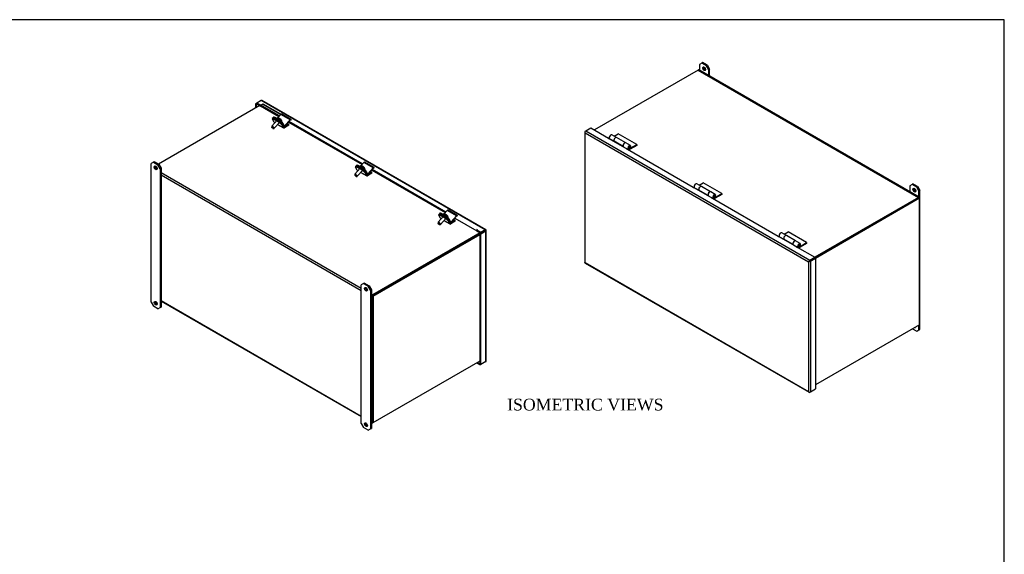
# Model space of a CAD drawing. Header units: inches. Extents: x 1 to 150, y -1 to 99.
# Tile 8 of 8: x 74 to 150, y 59 to 99. Entities that reach past the tile are written whole.
import ezdxf
from ezdxf.enums import TextEntityAlignment as Align

# ---------------------------------------------------------------- set-up
doc = ezdxf.new("R2010")
doc.units = ezdxf.units.IN
doc.header["$MEASUREMENT"] = 0
for name, color, linetype in [('COM40176', 7, 'Continuous'), ('COM40615', 7, 'Continuous'), ('COM48966-6', 7, 'Continuous'), ('COM49008-2', 7, 'Continuous'), ('COM52631', 7, 'Continuous'), ('COM71406-4', 7, 'Continuous'), ('Default', 7, 'Continuous'), ('GSK11095', 7, 'Continuous'), ('HNG11000', 7, 'Continuous'), ('SCS19419', 7, 'Continuous')]:
    doc.layers.add(name, color=color, linetype=linetype)
doc.styles.add('SEACAD_Times_New_Roman', font='times.ttf')

# ---------------------------------------------------------------- blocks, each defined once
blk = doc.blocks.new('SE6')
at = {"layer": 'COM40615', "color": 7, "linetype": 'Continuous'}
for p, q in [((126.519, 96.173), (126.342, 96.071)), ((126.342, 96.071), (126.342, 95.612)), ((126.586, 96.212), (126.519, 96.173)), ((126.872, 95.969), (126.519, 96.173)), ((126.94, 96.008), (126.586, 96.212)), ((126.872, 95.969), (126.94, 96.008)), ((127.049, 95.663), (126.872, 95.969)), ((126.94, 96.008), (127.116, 95.702)), ((127.116, 95.702), (127.049, 95.663)), ((127.116, 95.164), (127.116, 95.702)), ((127.049, 95.203), (127.049, 95.663)), ((142.606, 86.886), (142.429, 86.784)), ((142.429, 86.784), (142.429, 86.324)), ((142.673, 86.925), (142.606, 86.886)), ((142.959, 86.682), (142.606, 86.886)), ((143.026, 86.72), (142.673, 86.925)), ((142.959, 86.682), (143.026, 86.72)), ((143.136, 86.376), (142.959, 86.682)), ((143.026, 86.72), (143.203, 86.414)), ((143.203, 86.414), (143.136, 86.376)), ((143.136, 85.916), (143.136, 86.376)), ((143.203, 75.8), (143.203, 86.414)), ((143.136, 75.761), (143.136, 76.126)), ((142.643, 75.841), (142.959, 75.659)), ((142.959, 75.659), (143.136, 75.761)), ((143.136, 75.761), (143.203, 75.8))]:
    blk.add_line(p, q, dxfattribs=at)
for centre in [(126.696, 95.74), (142.782, 86.452)]:
    blk.add_ellipse(centre, major_axis=(-0.078, 0.135), ratio=0.57735, dxfattribs=at)
for centre, start_param, end_param in [((126.763, 95.779), 0.444405, 2.697187), ((142.85, 86.491), 0.444405, 2.697187), ((142.782, 76.093), 2.810926, 3.47226)]:
    blk.add_ellipse(centre, major_axis=(-0.078, 0.135), ratio=0.57735, start_param=start_param, end_param=end_param, dxfattribs=at)
at = {"layer": 'COM48966-6', "color": 7, "linetype": 'Continuous'}
for p, q in [((126.228, 95.641), (118.294, 91.06)), ((126.228, 95.641), (143.097, 85.902)), ((143.151, 85.907), (126.282, 95.646)), ((143.097, 85.902), (135.163, 81.321)), ((143.097, 85.843), (134.882, 81.1)), ((143.173, 85.828), (143.173, 85.857))]:
    blk.add_line(p, q, dxfattribs=at)
for centre, start_param in [((126.228, 95.553), 3.141593), ((143.097, 85.813), 2.356194)]:
    blk.add_ellipse(centre, major_axis=(-0.054, -0.0935), ratio=0.57735, start_param=start_param, end_param=3.926991, dxfattribs=at)
at = {"layer": 'COM49008-2', "color": 7, "linetype": 'Continuous'}
for p, q in [((143.123, 85.857), (134.882, 81.1)), ((143.173, 85.828), (135.214, 81.233)), ((143.173, 85.828), (143.123, 85.857)), ((143.173, 76.148), (143.173, 85.828)), ((143.173, 76.148), (135.214, 71.552))]:
    blk.add_line(p, q, dxfattribs=at)
at = {"layer": 'COM71406-4', "color": 7, "linetype": 'Continuous'}
for p, q in [((117.642, 90.989), (118.029, 91.213)), ((118.029, 91.213), (119.371, 90.438)), ((117.559, 90.916), (117.559, 80.929)), ((117.57, 90.889), (117.57, 90.889)), ((117.591, 90.96), (117.642, 90.989)), ((117.591, 90.842), (134.674, 80.98)), ((117.591, 80.915), (117.591, 90.842)), ((117.642, 90.989), (134.775, 81.097)), ((119.371, 90.414), (119.371, 90.438)), ((119.414, 90.414), (120.785, 89.622)), ((120.785, 89.597), (120.785, 89.622)), ((120.828, 89.597), (125.868, 86.687)), ((125.868, 86.663), (125.868, 86.687)), ((125.91, 86.663), (127.282, 85.871)), ((127.282, 85.846), (127.282, 85.871)), ((127.324, 85.846), (132.364, 82.937)), ((132.364, 82.912), (132.364, 82.937)), ((132.407, 82.912), (133.778, 82.12)), ((133.778, 82.096), (133.778, 82.12)), ((133.821, 82.096), (135.163, 81.321)), ((117.588, 80.88), (134.721, 70.988)), ((117.591, 80.915), (134.674, 71.052)), ((134.725, 81.009), (134.674, 80.98)), ((134.674, 80.98), (134.674, 71.052)), ((134.703, 80.997), (134.775, 81.038)), ((134.703, 80.997), (134.775, 81.038)), ((134.775, 81.097), (135.163, 81.321)), ((134.775, 81.038), (135.163, 81.262)), ((134.775, 81.038), (135.163, 81.262)), ((134.826, 81.009), (135.214, 81.233)), ((134.826, 81.009), (134.826, 71.022)), ((135.163, 81.321), (135.163, 81.262)), ((135.214, 81.233), (135.163, 81.262)), ((135.214, 81.233), (135.214, 71.246)), ((134.703, 71.01), (134.703, 71.01)), ((134.775, 70.993), (134.826, 71.022)), ((134.826, 71.022), (135.214, 71.246))]:
    blk.add_line(p, q, dxfattribs=at)
for centre, major_axis, ratio, start_param, end_param in [((117.667, 90.916), (0.108, 0), 0.57735, 2.356194, 3.587154), ((117.642, 90.901), (0.054, 0.0935), 0.57735, 0.785398, 2.016358), ((117.667, 90.887), (-0.076, 0.132), 0.578244, 1.231736, 1.571573), ((117.667, 90.887), (-0.076, 0.132), 0.578244, 1.230183, 1.570019), ((119.392, 90.426), (0.03, 0), 0.57735, 2.356194, 5.497787), ((120.807, 89.61), (0.03, 0), 0.57735, 2.356194, 5.497787), ((125.889, 86.675), (0.03, 0), 0.57735, 2.356194, 5.497787), ((127.303, 85.859), (0.03, 0), 0.57735, 2.356194, 5.497787), ((132.385, 82.924), (0.03, 0), 0.57735, 2.356194, 5.497787), ((133.8, 82.108), (0.03, 0), 0.57735, 2.356194, 5.497787), ((117.667, 80.929), (0.108, 0), 0.57735, 3.141593, 3.587154), ((117.667, 80.959), (-0.108, -0.062), 0.001341, -0.784626, -0.444789), ((117.667, 80.959), (-0.108, -0.062), 0.001341, 0.444789, 0.784626), ((117.642, 80.973), (0.054, 0.0935), 0.57735, 2.696031, 3.141593), ((134.75, 81.024), (-0.108, -0.062), 0.001341, 0.784626, 1.124463), ((134.75, 81.024), (-0.108, -0.062), 0.001341, -1.124463, -0.784626), ((134.775, 81.009), (0.054, 0.0935), 0.57735, 0.785398, 2.016358), ((134.75, 81.053), (0.108, 0), 0.57735, 4.266828, 5.497787), ((134.75, 81.024), (0.036, 0.0207), 0.001341, 3.926219, 5.497015), ((134.75, 81.024), (0.0359, 0.0208), 0.001341, 0.78617, 2.356967), ((134.75, 71.096), (0.076, -0.132), 0.578244, 4.711612, 5.051449), ((134.75, 71.096), (0.076, -0.132), 0.578244, 4.713166, 5.053003), ((134.75, 71.067), (0.108, 0), 0.57735, 4.266828, 5.497787), ((134.775, 71.081), (0.054, 0.0935), 0.57735, 2.696031, 3.926991)]:
    blk.add_ellipse(centre, major_axis=major_axis, ratio=ratio, start_param=start_param, end_param=end_param, dxfattribs=at)
at = {"layer": 'GSK11095', "color": 7, "linetype": 'Continuous'}
blk.add_line((134.882, 81.1), (134.882, 81.1), dxfattribs=at)
at = {"layer": 'HNG11000', "color": 7, "linetype": 'Continuous'}
for p, q in [((119.992, 90.479), (119.639, 90.683)), ((119.818, 90.58), (120.129, 90.759)), ((120.696, 90.073), (119.996, 90.477)), ((121.543, 89.943), (120.129, 90.759)), ((119.47, 90.391), (119.809, 90.195)), ((119.816, 90.2), (119.8, 90.19)), ((120.506, 89.802), (119.806, 90.206)), ((120.513, 89.794), (120.5, 89.786)), ((120.506, 89.802), (120.507, 89.803)), ((120.531, 89.779), (120.884, 89.575)), ((120.553, 89.756), (120.562, 89.761)), ((121.053, 89.867), (120.699, 90.071)), ((121.041, 89.653), (121.001, 89.676)), ((121.07, 89.706), (121.025, 89.712)), ((121.041, 89.653), (121.543, 89.943)), ((121.543, 89.881), (121.041, 89.592)), ((121.543, 89.943), (121.543, 89.881)), ((126.489, 86.728), (126.135, 86.933)), ((126.315, 86.829), (126.625, 87.008)), ((127.192, 86.322), (126.492, 86.726)), ((128.039, 86.192), (126.625, 87.008)), ((125.966, 86.64), (126.305, 86.445)), ((126.313, 86.449), (126.297, 86.44)), ((127.002, 86.051), (126.302, 86.455)), ((127.01, 86.043), (126.997, 86.036)), ((127.002, 86.051), (127.004, 86.053)), ((127.027, 86.028), (127.381, 85.824)), ((127.05, 86.005), (127.059, 86.01)), ((127.549, 86.116), (127.196, 86.32)), ((127.538, 85.902), (127.497, 85.926)), ((127.566, 85.955), (127.521, 85.962)), ((127.538, 85.902), (128.039, 86.192)), ((128.039, 86.131), (127.538, 85.841)), ((128.039, 86.192), (128.039, 86.131)), ((132.463, 82.89), (132.802, 82.694)), ((132.985, 82.978), (132.632, 83.182)), ((132.811, 83.078), (133.122, 83.258)), ((133.689, 82.572), (132.989, 82.976)), ((134.536, 82.441), (133.122, 83.258)), ((132.81, 82.698), (132.793, 82.689)), ((133.499, 82.3), (132.799, 82.704)), ((133.507, 82.292), (133.493, 82.285)), ((133.499, 82.3), (133.5, 82.302)), ((133.524, 82.277), (133.877, 82.073)), ((133.547, 82.254), (133.555, 82.259)), ((134.046, 82.365), (133.692, 82.569)), ((134.034, 82.151), (133.994, 82.175)), ((134.063, 82.204), (134.018, 82.211)), ((134.034, 82.151), (134.536, 82.441)), ((134.536, 82.38), (134.034, 82.09)), ((134.536, 82.441), (134.536, 82.38))]:
    blk.add_line(p, q, dxfattribs=at)
for centre, major_axis, start_param, end_param in [((119.554, 90.537), (0.084, 0.146), 0, 3.141593), ((119.908, 90.333), (0.084, 0.146), -0.020979, 2.981303), ((119.911, 90.331), (-0.084, -0.146), 3.141593, 5.983305), ((120.611, 89.927), (-0.084, -0.146), 3.120661, 5.983305), ((120.615, 89.925), (0.084, 0.146), 0, 3.141593), ((120.969, 89.721), (0.084, 0.146), -1.346625, 3.161909), ((120.969, 89.721), (0.0469, 0.0812), -1.346625, 3.161213), ((121.041, 89.852), (-0.16, -0.276), 0.026524, 0.785398), ((121.041, 89.852), (-0.122, -0.212), 0.028176, 0.785398), ((126.051, 86.786), (0.084, 0.146), 0, 3.141593), ((126.404, 86.582), (0.084, 0.146), -0.020953, 2.981303), ((126.408, 86.58), (-0.084, -0.146), 3.141593, 5.983305), ((127.108, 86.176), (-0.084, -0.146), 3.12064, 5.983305), ((127.111, 86.174), (0.084, 0.146), 0, 3.141593), ((127.465, 85.97), (0.084, 0.146), -1.346625, 3.161909), ((127.465, 85.97), (0.0469, 0.0812), -1.346625, 3.161213), ((127.538, 86.102), (-0.122, -0.212), 0.028176, 0.785398), ((127.538, 86.102), (-0.16, -0.276), 0.026524, 0.785398), ((132.547, 83.036), (0.084, 0.146), 0, 3.141593), ((132.901, 82.832), (0.084, 0.146), -0.020953, 2.981303), ((132.904, 82.83), (-0.084, -0.146), 3.141593, 5.983305), ((133.605, 82.425), (-0.084, -0.146), 3.12064, 5.983305), ((133.608, 82.423), (0.084, 0.146), 0, 3.141593), ((133.962, 82.219), (0.084, 0.146), -1.346625, 3.161909), ((133.962, 82.219), (0.0469, 0.0812), -1.346625, 3.161213), ((134.034, 82.351), (-0.122, -0.212), 0.028176, 0.785398), ((134.034, 82.351), (-0.16, -0.276), 0.026524, 0.785398)]:
    blk.add_ellipse(centre, major_axis=major_axis, ratio=0.57735, start_param=start_param, end_param=end_param, dxfattribs=at)
for centre in [(120.986, 89.711), (127.483, 85.96), (133.979, 82.209)]:
    blk.add_ellipse(centre, major_axis=(-0.02, -0.0346), ratio=0.57735, dxfattribs=at)
for points in [[(120.906, 89.654), (120.907, 89.653), (120.914, 89.647), (120.932, 89.644), (120.955, 89.645), (120.978, 89.655), (121, 89.673), (121.019, 89.7), (121.03, 89.732), (121.029, 89.763), (121.02, 89.787), (121.007, 89.803), (120.998, 89.807), (120.995, 89.808)], [(127.402, 85.903), (127.403, 85.902), (127.41, 85.897), (127.428, 85.893), (127.452, 85.894), (127.474, 85.904), (127.496, 85.922), (127.516, 85.949), (127.526, 85.981), (127.526, 86.012), (127.516, 86.036), (127.503, 86.052), (127.494, 86.056), (127.492, 86.057)], [(133.899, 82.152), (133.9, 82.151), (133.907, 82.146), (133.925, 82.142), (133.948, 82.144), (133.971, 82.153), (133.993, 82.171), (134.012, 82.198), (134.023, 82.231), (134.023, 82.261), (134.013, 82.286), (134, 82.302), (133.991, 82.305), (133.988, 82.306)]]:
    blk.add_open_spline(points, degree=3, knots=[0, 0, 0, 0, 0.013962, 0.110466, 0.198844, 0.291175, 0.399108, 0.524637, 0.658767, 0.777285, 0.877392, 0.972201, 1, 1, 1, 1], dxfattribs=at)
blk = doc.blocks.new('SE7')
at = {"layer": 'COM40176', "color": 7, "linetype": 'Continuous'}
for p, q in [((93.752, 92.036), (93.715, 91.995)), ((93.835, 92.017), (93.799, 91.976)), ((94.24, 91.721), (93.799, 91.976)), ((94.277, 91.762), (93.835, 92.017)), ((94.066, 91.988), (94.301, 92.25)), ((95.008, 91.841), (94.301, 92.25)), ((95.077, 91.867), (94.37, 92.275)), ((93.997, 91.818), (94.196, 91.703)), ((94.28, 91.544), (94.17, 91.607)), ((94.317, 91.585), (94.207, 91.648)), ((94.24, 91.721), (94.277, 91.762)), ((94.28, 91.544), (94.317, 91.585)), ((94.466, 91.579), (94.429, 91.538)), ((94.429, 91.538), (94.534, 91.339)), ((94.466, 91.579), (94.571, 91.379)), ((94.539, 91.33), (94.546, 91.326)), ((94.598, 91.384), (94.556, 91.408)), ((94.598, 91.384), (95.008, 91.841)), ((94.615, 91.351), (95.025, 91.809)), ((95.094, 91.821), (95.094, 91.811)), ((100.116, 88.361), (100.079, 88.321)), ((100.199, 88.343), (100.163, 88.302)), ((100.604, 88.047), (100.163, 88.302)), ((100.641, 88.088), (100.199, 88.343)), ((100.43, 88.314), (100.665, 88.575)), ((101.372, 88.167), (100.665, 88.575)), ((101.441, 88.193), (100.734, 88.601)), ((100.962, 87.71), (101.372, 88.167)), ((100.361, 88.144), (100.56, 88.029)), ((100.644, 87.87), (100.534, 87.933)), ((100.681, 87.911), (100.571, 87.974)), ((100.604, 88.047), (100.641, 88.088)), ((100.644, 87.87), (100.681, 87.911)), ((100.83, 87.904), (100.793, 87.864)), ((100.793, 87.864), (100.898, 87.664)), ((100.83, 87.904), (100.935, 87.705)), ((100.903, 87.656), (100.91, 87.651)), ((100.962, 87.71), (100.919, 87.734)), ((100.979, 87.677), (101.389, 88.135)), ((101.458, 88.147), (101.458, 88.137)), ((106.48, 84.687), (106.443, 84.646)), ((106.563, 84.668), (106.527, 84.628)), ((106.968, 84.373), (106.527, 84.628)), ((107.005, 84.414), (106.563, 84.668)), ((106.725, 84.47), (106.924, 84.355)), ((106.794, 84.639), (107.029, 84.901)), ((106.968, 84.373), (107.005, 84.414)), ((107.736, 84.493), (107.029, 84.901)), ((107.805, 84.519), (107.098, 84.927)), ((107.326, 84.035), (107.736, 84.493)), ((107.343, 84.003), (107.753, 84.461)), ((107.822, 84.473), (107.822, 84.463)), ((107.008, 84.196), (106.898, 84.259)), ((107.008, 84.196), (107.045, 84.236)), ((107.194, 84.23), (107.157, 84.189)), ((107.157, 84.189), (107.262, 83.99)), ((107.194, 84.23), (107.299, 84.031)), ((107.267, 83.982), (107.274, 83.977)), ((107.326, 84.035), (107.283, 84.06))]:
    blk.add_line(p, q, dxfattribs=at)
for centre, major_axis, ratio, start_param, end_param in [((93.855, 91.869), (0.14, -0.125), 0.279258, 2.215887, 3.141593), ((93.892, 91.91), (0.14, -0.125), 0.279258, 2.215887, 3.141593), ((94.327, 92.201), (-0.043, -0.0745), 0.57735, 3.141593, 4.363323), ((94.238, 91.624), (-0.105, 0.094), 0.279258, 2.215887, 5.35748), ((94.296, 91.615), (0.14, -0.125), 0.279258, 0.645091, 2.215887), ((94.333, 91.655), (-0.14, 0.125), 0.279258, 3.786684, 5.35748), ((94.275, 91.665), (-0.105, 0.094), 0.279258, -4.067298, -3.913467), ((94.589, 91.4), (0.043, 0.0745), 0.57735, 2.792527, 3.141593), ((94.589, 91.4), (0.0145, 0.0251), 0.57735, 2.792527, 4.363323), ((95.034, 91.793), (-0.043, -0.0745), 0.57735, 2.268928, 4.363323), ((95.034, 91.793), (-0.0145, -0.0251), 0.57735, 3.141593, 4.363323), ((100.219, 88.195), (0.14, -0.125), 0.279258, 2.215887, 3.141593), ((100.256, 88.236), (0.14, -0.125), 0.279258, 2.215887, 3.141593), ((100.691, 88.527), (-0.043, -0.0745), 0.57735, 3.141593, 4.363323), ((101.398, 88.118), (-0.043, -0.0745), 0.57735, 2.268928, 4.363323), ((100.602, 87.95), (-0.105, 0.094), 0.279258, 2.215887, 5.35748), ((100.66, 87.94), (0.14, -0.125), 0.279258, 0.645091, 2.215887), ((100.697, 87.981), (-0.14, 0.125), 0.279258, 3.786684, 5.35748), ((100.639, 87.99), (-0.105, 0.094), 0.279258, -4.067298, -4.005667), ((100.953, 87.726), (0.043, 0.0745), 0.57735, 2.792527, 3.141593), ((100.953, 87.726), (0.0145, 0.0251), 0.57735, 2.792527, 4.363323), ((101.398, 88.118), (-0.0145, -0.0251), 0.57735, 3.141593, 4.363323), ((106.583, 84.521), (0.14, -0.125), 0.279258, 2.215887, 3.141593), ((106.62, 84.562), (0.14, -0.125), 0.279258, 2.215887, 3.141593), ((107.061, 84.307), (-0.14, 0.125), 0.279258, 3.786684, 5.35748), ((107.055, 84.852), (-0.043, -0.0745), 0.57735, 3.141593, 4.363323), ((107.762, 84.444), (-0.043, -0.0745), 0.57735, 2.268928, 4.363323), ((107.762, 84.444), (-0.0145, -0.0251), 0.57735, 3.141593, 4.363323), ((106.966, 84.275), (-0.105, 0.094), 0.279258, 2.215887, 5.35748), ((107.024, 84.266), (0.14, -0.125), 0.279258, 0.645091, 2.215887), ((107.317, 84.052), (0.043, 0.0745), 0.57735, 2.792527, 3.141593), ((107.317, 84.052), (0.0145, 0.0251), 0.57735, 2.792527, 4.363323)]:
    blk.add_ellipse(centre, major_axis=major_axis, ratio=ratio, start_param=start_param, end_param=end_param, dxfattribs=at)
at = {"layer": 'COM40615', "color": 7, "linetype": 'Continuous'}
for p, q in [((84.551, 88.596), (84.374, 88.494)), ((84.374, 77.879), (84.374, 88.494)), ((84.618, 88.635), (84.551, 88.596)), ((84.551, 88.596), (84.904, 88.392)), ((84.618, 88.635), (84.972, 88.431)), ((84.904, 88.392), (84.972, 88.431)), ((85.081, 88.086), (84.904, 88.392)), ((84.972, 88.431), (85.148, 88.124)), ((85.148, 88.124), (85.081, 88.086)), ((85.081, 88.086), (85.081, 77.471)), ((85.148, 88.124), (85.148, 77.51)), ((100.637, 79.308), (100.461, 79.206)), ((100.461, 68.592), (100.461, 79.206)), ((100.705, 79.347), (100.637, 79.308)), ((100.637, 79.308), (100.991, 79.104)), ((100.705, 79.347), (101.058, 79.143)), ((100.991, 79.104), (101.058, 79.143)), ((101.058, 79.143), (101.235, 78.837)), ((101.168, 78.798), (100.991, 79.104)), ((101.235, 78.837), (101.168, 78.798)), ((101.168, 78.798), (101.168, 68.184)), ((101.235, 78.837), (101.235, 68.222)), ((84.374, 77.879), (84.551, 77.573)), ((84.904, 77.369), (84.551, 77.573)), ((84.904, 77.369), (85.081, 77.471)), ((85.081, 77.471), (85.148, 77.51)), ((100.461, 68.592), (100.637, 68.286)), ((100.991, 68.081), (100.637, 68.286)), ((100.991, 68.081), (101.168, 68.184)), ((101.168, 68.184), (101.235, 68.222))]:
    blk.add_line(p, q, dxfattribs=at)
for centre in [(84.728, 88.162), (100.814, 78.875), (84.728, 77.803), (100.814, 68.515)]:
    blk.add_ellipse(centre, major_axis=(-0.078, 0.135), ratio=0.57735, dxfattribs=at)
for centre in [(84.795, 88.201), (100.881, 78.914), (84.795, 77.841), (100.881, 68.554)]:
    blk.add_ellipse(centre, major_axis=(-0.078, 0.135), ratio=0.57735, start_param=0.444405, end_param=2.697187, dxfattribs=at)
at = {"layer": 'COM48966-6', "color": 7, "linetype": 'Continuous'}
for p, q in [((92.686, 92.928), (84.934, 88.452)), ((85.148, 87.804), (100.461, 78.964)), ((85.148, 87.628), (100.461, 78.787)), ((109.681, 83.203), (101.349, 78.392)), ((109.555, 83.189), (101.349, 78.451)), ((101.235, 78.517), (101.349, 78.451)), ((85.148, 78.006), (100.461, 69.166)), ((85.148, 77.97), (100.461, 69.129)), ((101.235, 78.34), (101.272, 78.319)), ((101.272, 78.319), (101.272, 68.697)), ((101.323, 78.348), (101.323, 68.726)), ((101.235, 68.719), (101.272, 68.697)), ((101.235, 68.682), (101.295, 68.648)), ((101.349, 68.653), (101.374, 68.668))]:
    blk.add_line(p, q, dxfattribs=at)
for centre, major_axis, start_param, end_param in [((109.681, 83.174), (-0.018, -0.0312), 3.826172, 3.926991), ((101.349, 78.363), (0.054, 0.0935), 0.785398, 2.356194), ((101.349, 68.741), (0.054, 0.0935), 2.356194, 3.926991)]:
    blk.add_ellipse(centre, major_axis=major_axis, ratio=0.57735, start_param=start_param, end_param=end_param, dxfattribs=at)
at = {"layer": 'COM49008-2', "color": 7, "linetype": 'Continuous'}
for p, q in [((101.323, 78.377), (109.681, 83.203)), ((101.374, 78.348), (109.548, 83.067)), ((101.323, 78.377), (101.323, 68.697)), ((101.374, 78.348), (101.323, 78.377)), ((101.374, 78.348), (101.374, 68.668)), ((101.374, 68.668), (109.548, 73.387)), ((101.374, 68.668), (101.323, 68.697))]:
    blk.add_line(p, q, dxfattribs=at)
blk.add_ellipse((109.656, 83.218), major_axis=(-0.036, 0), ratio=0.57735, start_param=-3.926991, end_param=-3.879902, dxfattribs=at)
at = {"layer": 'COM52631', "color": 7, "linetype": 'Continuous'}
for p, q in [((93.715, 91.995), (93.654, 91.927)), ((93.799, 91.976), (93.738, 91.908)), ((93.799, 91.976), (94.24, 91.721)), ((93.783, 91.646), (93.661, 91.878)), ((93.738, 91.908), (94.179, 91.653)), ((93.783, 91.646), (93.844, 91.612)), ((93.803, 91.625), (93.838, 91.605)), ((94.055, 91.479), (94.511, 91.217)), ((94.061, 91.486), (94.49, 91.238)), ((94.24, 91.721), (94.179, 91.653)), ((94.429, 91.538), (94.368, 91.47)), ((94.368, 91.47), (94.49, 91.238)), ((94.429, 91.538), (94.551, 91.306)), ((94.582, 91.301), (94.542, 91.325)), ((94.916, 91.494), (94.582, 91.301)), ((94.916, 91.416), (94.582, 91.224)), ((94.802, 91.56), (94.916, 91.494)), ((94.916, 91.416), (94.916, 91.494)), ((100.079, 88.321), (100.018, 88.253)), ((100.147, 87.972), (100.025, 88.204)), ((100.163, 88.302), (100.102, 88.234)), ((100.102, 88.234), (100.543, 87.979)), ((100.163, 88.302), (100.604, 88.047)), ((100.147, 87.972), (100.208, 87.937)), ((100.167, 87.951), (100.202, 87.931)), ((100.419, 87.805), (100.875, 87.542)), ((100.425, 87.812), (100.854, 87.564)), ((100.604, 88.047), (100.543, 87.979)), ((100.793, 87.864), (100.732, 87.796)), ((100.732, 87.796), (100.854, 87.564)), ((100.793, 87.864), (100.915, 87.632)), ((100.946, 87.627), (100.906, 87.65)), ((101.28, 87.819), (100.946, 87.627)), ((101.28, 87.742), (100.946, 87.549)), ((101.165, 87.885), (101.28, 87.819)), ((101.28, 87.742), (101.28, 87.819)), ((106.443, 84.646), (106.382, 84.578)), ((106.511, 84.298), (106.389, 84.53)), ((106.527, 84.628), (106.466, 84.56)), ((106.466, 84.56), (106.907, 84.305)), ((106.527, 84.628), (106.968, 84.373)), ((106.511, 84.298), (106.572, 84.263)), ((106.531, 84.276), (106.566, 84.256)), ((106.783, 84.131), (107.239, 83.868)), ((106.789, 84.137), (107.218, 83.89)), ((106.968, 84.373), (106.907, 84.305)), ((107.157, 84.189), (107.096, 84.121)), ((107.096, 84.121), (107.218, 83.89)), ((107.157, 84.189), (107.279, 83.958)), ((107.31, 83.953), (107.27, 83.976)), ((107.644, 84.145), (107.31, 83.953)), ((107.644, 84.068), (107.31, 83.875)), ((107.529, 84.211), (107.644, 84.145)), ((107.644, 84.068), (107.644, 84.145))]:
    blk.add_line(p, q, dxfattribs=at)
for centre, major_axis, ratio, start_param, end_param in [((93.794, 91.801), (0.14, -0.125), 0.279258, 2.215887, 3.786684), ((93.855, 91.869), (0.14, -0.125), 0.279258, 2.215887, 3.141593), ((93.875, 91.749), (0.072, 0.124), 0.57735, 2.792527, 3.141593), ((94.235, 91.547), (-0.14, 0.125), 0.279258, 3.786684, 5.35748), ((94.296, 91.615), (-0.14, 0.125), 0.279258, 3.786684, 5.35748), ((94.582, 91.34), (0.071, 0.124), 0.57735, 2.792527, 3.926991), ((94.582, 91.34), (0.024, 0.0416), 0.57735, 2.792527, 3.926991), ((100.158, 88.127), (0.14, -0.125), 0.279258, 2.215887, 3.786684), ((100.219, 88.195), (0.14, -0.125), 0.279258, 2.215887, 3.141593), ((100.239, 88.074), (0.072, 0.124), 0.57735, 2.792527, 3.141593), ((100.599, 87.872), (-0.14, 0.125), 0.279258, 3.786684, 5.35748), ((100.66, 87.94), (-0.14, 0.125), 0.279258, 3.786684, 5.35748), ((100.946, 87.666), (0.072, 0.124), 0.57735, 2.792527, 3.926991), ((100.946, 87.666), (0.024, 0.0416), 0.57735, 2.792527, 3.926991), ((106.522, 84.453), (0.14, -0.125), 0.279258, 2.215887, 3.786684), ((106.583, 84.521), (0.14, -0.125), 0.279258, 2.215887, 3.141593), ((106.603, 84.4), (0.071, 0.124), 0.57735, 2.792527, 3.141593), ((106.963, 84.198), (-0.14, 0.125), 0.279258, 3.786684, 5.35748), ((107.024, 84.266), (-0.14, 0.125), 0.279258, 3.786684, 5.35748), ((107.31, 83.992), (0.072, 0.124), 0.57735, 2.792527, 3.926991), ((107.31, 83.992), (0.024, 0.0416), 0.57735, 2.792527, 3.926991)]:
    blk.add_ellipse(centre, major_axis=major_axis, ratio=ratio, start_param=start_param, end_param=end_param, dxfattribs=at)
at = {"layer": 'COM71406-4', "color": 7, "linetype": 'Continuous'}
for p, q in [((92.472, 93.11), (92.363, 93.048)), ((92.363, 93.048), (92.363, 92.741)), ((92.363, 93.048), (92.414, 93.018)), ((92.472, 93.051), (92.414, 93.018)), ((92.414, 93.018), (92.414, 92.771)), ((92.802, 93.301), (92.472, 93.11)), ((92.762, 92.943), (92.472, 93.11)), ((92.472, 93.051), (92.472, 93.11)), ((92.472, 93.051), (92.763, 92.883)), ((92.749, 92.901), (94.157, 92.089)), ((92.781, 92.967), (92.76, 92.941)), ((92.763, 92.893), (92.763, 92.883)), ((92.772, 92.888), (92.763, 92.883)), ((92.769, 92.95), (92.911, 93.028)), ((94.192, 92.128), (92.769, 92.95)), ((92.781, 92.967), (92.794, 92.966)), ((109.936, 83.409), (92.802, 93.301)), ((109.99, 83.414), (92.856, 93.306)), ((92.911, 93.028), (92.96, 93.043)), ((94.287, 92.234), (92.911, 93.028)), ((94.313, 92.262), (92.96, 93.043)), ((94.894, 91.663), (100.521, 88.414)), ((100.556, 88.454), (94.93, 91.703)), ((101.258, 87.989), (106.885, 84.74)), ((106.92, 84.78), (101.294, 88.028)), ((107.622, 84.314), (109.301, 83.345)), ((109.29, 83.455), (109.333, 83.411)), ((109.355, 83.409), (109.308, 83.436)), ((109.355, 83.409), (109.314, 83.386)), ((109.314, 83.327), (109.314, 83.386)), ((109.606, 83.218), (109.314, 83.386)), ((109.314, 83.327), (109.606, 83.159)), ((109.355, 83.409), (109.355, 83.409)), ((109.355, 83.409), (109.355, 83.409)), ((109.936, 83.35), (109.548, 83.126)), ((109.599, 83.096), (109.548, 83.126)), ((109.548, 73.139), (109.548, 83.126)), ((109.987, 83.32), (109.599, 83.096)), ((109.599, 73.11), (109.599, 83.096)), ((109.936, 83.409), (109.606, 83.218)), ((109.936, 83.35), (109.606, 83.159)), ((109.606, 83.159), (109.606, 83.218)), ((110.008, 83.391), (109.936, 83.35)), ((110.008, 83.391), (109.936, 83.35)), ((109.96, 83.364), (109.987, 83.379)), ((109.987, 73.334), (109.987, 83.32)), ((110.018, 73.378), (110.018, 83.364)), ((109.283, 73.234), (109.548, 73.081)), ((109.334, 73.263), (109.548, 73.139)), ((109.599, 73.11), (109.548, 73.139)), ((109.548, 73.081), (109.548, 73.139)), ((109.548, 73.139), (109.548, 73.139)), ((109.599, 73.11), (109.548, 73.081)), ((109.987, 73.334), (109.599, 73.11))]:
    blk.add_line(p, q, dxfattribs=at)
blk.add_arc((92.885, 92.822), 0.173, 132.12285, 148.62496, dxfattribs=at)
for centre, major_axis, ratio, start_param, end_param in [((92.803, 92.995), (0.054, 0.0935), 0.57735, 2.885122, 3.141593), ((92.802, 93.213), (-0.054, -0.0935), 0.57735, 3.141593, 3.926991), ((109.355, 83.439), (0.054, 0.0935), 0.57735, 3.141593, 3.374411), ((109.355, 83.439), (0.018, 0.0312), 0.57735, 2.885122, 3.926991), ((109.936, 83.32), (-0.054, -0.0935), 0.57735, 2.696031, 3.926991), ((109.91, 83.335), (-0.036, -0.0207), 0.001341, 2.355422, 3.140821), ((109.91, 83.335), (-0.0359, -0.0208), 0.001341, 3.142365, 3.927763), ((109.91, 83.364), (-0.108, 0), 0.57735, 2.356194, 3.587154), ((109.91, 83.335), (0.108, 0.062), 0.001341, 0.444789, 0.784626), ((109.91, 83.335), (0.108, 0.062), 0.001341, -0.784626, -0.444789), ((109.91, 73.378), (-0.108, 0), 0.57735, 2.356194, 3.141593)]:
    blk.add_ellipse(centre, major_axis=major_axis, ratio=ratio, start_param=start_param, end_param=end_param, dxfattribs=at)
at = {"layer": 'GSK11095', "color": 7, "linetype": 'Continuous'}
blk.add_line((109.828, 83.287), (109.828, 83.288), dxfattribs=at)
at = {"layer": 'SCS19419', "color": 7, "linetype": 'Continuous'}
for p, q in [((93.987, 91.947), (93.977, 91.935)), ((94.111, 91.967), (94.117, 91.955)), ((93.606, 91.339), (93.614, 91.261)), ((94.018, 91.806), (93.609, 91.35)), ((93.704, 91.181), (93.782, 91.182)), ((93.792, 91.186), (94.222, 91.665)), ((100.351, 88.273), (100.341, 88.261)), ((100.474, 88.293), (100.481, 88.281)), ((99.97, 87.665), (99.978, 87.587)), ((100.382, 88.132), (99.973, 87.676)), ((100.068, 87.507), (100.146, 87.508)), ((100.156, 87.511), (100.586, 87.991)), ((106.746, 84.458), (106.337, 84.001)), ((106.715, 84.599), (106.705, 84.587)), ((106.838, 84.619), (106.845, 84.607)), ((106.334, 83.99), (106.342, 83.913)), ((106.432, 83.832), (106.51, 83.833)), ((106.52, 83.837), (106.95, 84.317))]:
    blk.add_line(p, q, dxfattribs=at)
for centre in [(94.153, 91.953), (100.517, 88.279), (106.881, 84.605)]:
    blk.add_arc(centre, 0.0167, 241.50318, 295.88197, dxfattribs=at)
for centre, major_axis, start_param, end_param in [((94.147, 91.765), (0.179, -0.16), 1.501464, 2.930311), ((94.166, 91.787), (-0.179, 0.16), 4.206042, 6.283185), ((94.195, 91.819), (-0.172, 0.154), -1.040297, -0.823647), ((93.701, 91.268), (0.0916, -0.0821), 0, 3.436685), ((93.701, 91.268), (0.0916, -0.0821), 5.988093, 6.283185), ((100.511, 88.091), (0.179, -0.16), 1.501464, 2.930311), ((100.53, 88.113), (-0.179, 0.16), 4.206042, 6.283185), ((100.559, 88.145), (-0.172, 0.154), -1.040297, -0.823647), ((100.065, 87.594), (0.0916, -0.0821), 0, 3.436685), ((100.065, 87.594), (0.0916, -0.0821), 5.988093, 6.283185), ((106.875, 84.417), (0.179, -0.16), 1.501464, 2.930311), ((106.894, 84.438), (-0.179, 0.16), 4.206042, 6.283185), ((106.923, 84.471), (-0.172, 0.154), -1.040297, -0.823647), ((106.429, 83.919), (0.0916, -0.0821), 0, 3.436685), ((106.429, 83.919), (0.0916, -0.0821), 5.988093, 6.283185)]:
    blk.add_ellipse(centre, major_axis=major_axis, ratio=0.279258, start_param=start_param, end_param=end_param, dxfattribs=at)
for centre in [(93.662, 91.225), (100.026, 87.551), (106.39, 83.876)]:
    blk.add_ellipse(centre, major_axis=(-0.0469, 0.042), ratio=0.279258, dxfattribs=at)
for points, knots in [([(94.163, 91.973), (94.163, 91.973), (94.15, 91.979), (94.123, 91.988), (94.08, 91.993), (94.038, 91.984), (94.004, 91.967), (93.992, 91.951), (93.989, 91.946)], [0, 0, 0, 0, 0.001761, 0.252425, 0.46962, 0.685362, 0.914609, 1, 1, 1, 1]), ([(94.109, 91.959), (94.108, 91.96), (94.107, 91.962), (94.107, 91.965), (94.109, 91.966), (94.111, 91.967)], [0, 0, 0, 0, 0.5, 0.5, 1, 1, 1, 1]), ([(94.185, 91.952), (94.181, 91.958), (94.177, 91.963), (94.167, 91.971), (94.161, 91.974), (94.151, 91.976), (94.148, 91.977), (94.141, 91.977), (94.137, 91.976), (94.126, 91.974), (94.118, 91.971), (94.111, 91.967)], [0, 0, 0, 0, 0.25, 0.25, 0.5, 0.5, 0.625, 0.625, 0.75, 0.75, 1, 1, 1, 1]), ([(94.16, 91.938), (94.164, 91.94), (94.168, 91.942), (94.176, 91.945), (94.18, 91.946), (94.191, 91.948), (94.198, 91.948), (94.208, 91.946), (94.211, 91.945), (94.216, 91.942), (94.218, 91.941), (94.22, 91.94)], [0, 0, 0, 0, 0.125, 0.125, 0.25, 0.25, 0.5, 0.5, 0.625, 0.625, 0.7257306, 0.7257306, 0.7257306, 0.7257306]), ([(94.375, 91.688), (94.377, 91.697), (94.379, 91.719), (94.374, 91.754), (94.361, 91.79), (94.337, 91.828), (94.302, 91.87), (94.26, 91.91), (94.234, 91.929), (94.22, 91.939)], [0.1759639, 0.1759639, 0.1759639, 0.1759639, 0.2523787, 0.3494806, 0.4533897, 0.5825533, 0.7312998, 0.8836835, 1, 1, 1, 1]), ([(100.527, 88.298), (100.527, 88.299), (100.514, 88.305), (100.487, 88.314), (100.444, 88.319), (100.402, 88.31), (100.368, 88.292), (100.356, 88.277), (100.353, 88.272)], [0, 0, 0, 0, 0.001761, 0.252425, 0.46962, 0.685362, 0.914609, 1, 1, 1, 1]), ([(100.473, 88.285), (100.471, 88.286), (100.471, 88.288), (100.471, 88.29), (100.472, 88.292), (100.474, 88.293)], [0, 0, 0, 0, 0.5, 0.5, 1, 1, 1, 1]), ([(100.549, 88.278), (100.545, 88.284), (100.541, 88.289), (100.531, 88.297), (100.525, 88.3), (100.515, 88.302), (100.512, 88.302), (100.505, 88.302), (100.501, 88.302), (100.49, 88.3), (100.482, 88.297), (100.474, 88.293)], [0, 0, 0, 0, 0.25, 0.25, 0.5, 0.5, 0.625, 0.625, 0.75, 0.75, 1, 1, 1, 1]), ([(100.524, 88.264), (100.528, 88.266), (100.532, 88.268), (100.54, 88.271), (100.544, 88.272), (100.555, 88.274), (100.562, 88.274), (100.572, 88.272), (100.575, 88.271), (100.58, 88.268), (100.582, 88.267), (100.584, 88.265)], [0, 0, 0, 0, 0.125, 0.125, 0.25, 0.25, 0.5, 0.5, 0.625, 0.625, 0.7257306, 0.7257306, 0.7257306, 0.7257306]), ([(100.739, 88.013), (100.741, 88.023), (100.743, 88.045), (100.738, 88.079), (100.724, 88.115), (100.701, 88.154), (100.666, 88.195), (100.624, 88.236), (100.597, 88.255), (100.584, 88.265)], [0.1759639, 0.1759639, 0.1759639, 0.1759639, 0.2523787, 0.3494806, 0.4533897, 0.5825533, 0.7312998, 0.8836835, 1, 1, 1, 1]), ([(106.891, 84.624), (106.891, 84.624), (106.878, 84.631), (106.851, 84.64), (106.808, 84.644), (106.766, 84.636), (106.732, 84.618), (106.72, 84.602), (106.717, 84.597)], [0, 0, 0, 0, 0.001761, 0.252425, 0.46962, 0.685362, 0.914609, 1, 1, 1, 1]), ([(106.837, 84.611), (106.835, 84.612), (106.835, 84.613), (106.835, 84.616), (106.836, 84.618), (106.838, 84.619)], [0, 0, 0, 0, 0.5, 0.5, 1, 1, 1, 1]), ([(106.913, 84.603), (106.909, 84.61), (106.905, 84.615), (106.895, 84.623), (106.889, 84.626), (106.879, 84.628), (106.876, 84.628), (106.869, 84.628), (106.865, 84.628), (106.854, 84.626), (106.846, 84.623), (106.838, 84.619)], [0, 0, 0, 0, 0.25, 0.25, 0.5, 0.5, 0.625, 0.625, 0.75, 0.75, 1, 1, 1, 1]), ([(106.888, 84.59), (106.892, 84.592), (106.896, 84.594), (106.904, 84.596), (106.908, 84.597), (106.919, 84.6), (106.926, 84.6), (106.936, 84.597), (106.939, 84.596), (106.944, 84.594), (106.946, 84.593), (106.948, 84.591)], [0, 0, 0, 0, 0.125, 0.125, 0.25, 0.25, 0.5, 0.5, 0.625, 0.625, 0.7257306, 0.7257306, 0.7257306, 0.7257306]), ([(107.103, 84.339), (107.105, 84.349), (107.107, 84.371), (107.102, 84.405), (107.088, 84.441), (107.065, 84.479), (107.03, 84.521), (106.988, 84.562), (106.961, 84.581), (106.948, 84.591)], [0.1759639, 0.1759639, 0.1759639, 0.1759639, 0.2523787, 0.3494806, 0.4533897, 0.5825533, 0.7312998, 0.8836835, 1, 1, 1, 1])]:
    blk.add_open_spline(points, degree=3, knots=knots, dxfattribs=at)
blk = doc.blocks.new('BORDER')
at = {"layer": 'Default', "color": 7, "linetype": 'Continuous'}
for p, q in [((0, 27.86), (-41.86, 27.86)), ((0, 0), (0, 27.86))]:
    blk.add_line(p, q, dxfattribs=at)

msp = doc.modelspace()

# ---------------------------------------------------------------- block references
at = {"layer": 'Default', "color": 7, "xscale": 3.56, "yscale": 3.56, "zscale": 3.56}
msp.add_blockref('BORDER', (149.664, 0.311), dxfattribs=at)
at = {"layer": 'Default'}
for name in ['SE6', 'SE7']:
    msp.add_blockref(name, (0, 0), dxfattribs=at)

# ---------------------------------------------------------------- texts
at = {"layer": 'Default', "color": 7, "linetype": 'Continuous', "style": 'SEACAD_Times_New_Roman'}
msp.add_text('ISOMETRIC VIEWS', height=0.9, dxfattribs=at).set_placement((111.617, 70.498), align=Align.TOP_LEFT)

doc.saveas('drawing.dxf')
